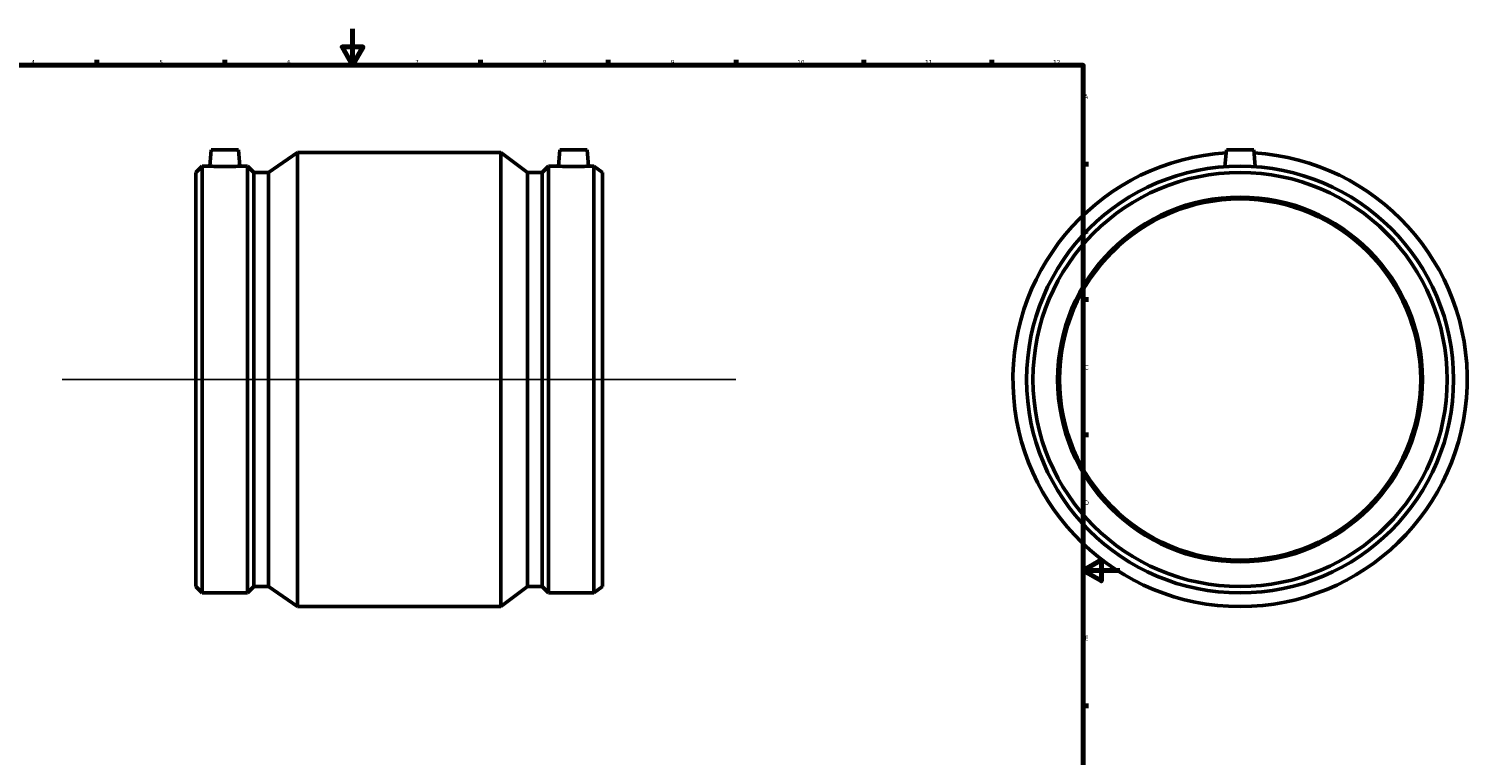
# Model space of a CAD drawing. Header units: millimetres. Extents: x -154 to 1168, y -205 to 1634.
# Tile 3 of 6: x 243 to 1031, y 196 to 594. Entities that reach past the tile are written whole.
import ezdxf

# ---------------------------------------------------------------- set-up
doc = ezdxf.new("R2010")
doc.units = ezdxf.units.MM
for name, color, linetype, lineweight in [('Border (ISO)', 7, 'Continuous', 70), ('Sketch Geometry (ISO)', 7, 'Continuous', 25), ('Visible (ISO)', 7, 'Continuous', 50)]:
    doc.layers.add(name, color=color, linetype=linetype, lineweight=lineweight)
doc.styles.add('Note Text (ISO)', font='tahoma.ttf')

# ---------------------------------------------------------------- blocks, each defined once
blk = doc.blocks.new('Borders Default Border')
at = {"layer": 'Border (ISO)'}
for p, q in [((280.33, 574), (280.33, 576.9)), ((350.42, 574), (350.42, 576.9)), ((490.58, 574), (490.58, 576.9)), ((560.67, 574), (560.67, 576.9)), ((630.75, 574), (630.75, 576.9)), ((700.83, 574), (700.83, 576.9)), ((770.92, 574), (770.92, 576.9)), ((821, 519.75), (823.9, 519.75)), ((821, 445.5), (823.9, 445.5)), ((821, 371.25), (823.9, 371.25)), ((821, 222.75), (823.9, 222.75))]:
    blk.add_line(p, q, dxfattribs=at)
at = {"layer": 'Border (ISO)', "flags": 128}
for points in [[(420.5, 594), (420.5, 574), (414.73, 584), (426.27, 584), (420.5, 574)], [(20, 20), (20, 574), (821, 574), (821, 20), (20, 20)], [(841, 297), (821, 297), (831, 302.77), (831, 291.23), (821, 297)]]:
    blk.add_lwpolyline(points, dxfattribs=at)
at = {"layer": 'Border (ISO)', "color": 232, "true_color": 0xca0064, "char_height": 2.5, "attachment_point": 7, "style": 'Note Text (ISO)'}
for s, insert in [('4', (244.42, 574.4)), ('5', (314.64, 574.35)), ('6', (384.66, 574.35)), ('7', (454.77, 574.4)), ('8', (524.81, 574.34)), ('9', (594.88, 574.35)), ('10', (664.29, 574.35)), ('11', (734.37, 574.4)), ('12', (804.46, 574.4)), ('A', (821.59, 555.62)), ('B', (821.89, 481.37)), ('C', (821.73, 407.08)), ('D', (821.73, 332.88)), ('E', (821.94, 258.63))]:
    blk.add_mtext(s, dxfattribs=dict(at, insert=insert))

msp = doc.modelspace()

# ---------------------------------------------------------------- linework, layer by layer
at = {"layer": 'Sketch Geometry (ISO)'}
msp.add_line((261.431, 401.677), (630.631, 401.677), dxfattribs=at)
at = {"layer": 'Visible (ISO)'}
for p, q in [((342.981, 527.677), (342.196, 518.707)), ((342.981, 527.677), (357.981, 527.677)), ((357.981, 527.677), (358.766, 518.707)), ((374.406, 515.196), (390.281, 526.177)), ((390.281, 277.177), (390.281, 526.177)), ((390.281, 526.177), (501.781, 526.177)), ((501.781, 277.177), (501.781, 526.177)), ((516.471, 515.196), (501.781, 526.177)), ((534.081, 527.677), (533.296, 518.707)), ((549.081, 527.677), (534.081, 527.677)), ((549.081, 527.677), (549.866, 518.707)), ((899.464, 527.677), (898.653, 518.412)), ((899.464, 527.677), (914.464, 527.677)), ((914.464, 527.677), (915.274, 518.412)), ((334.531, 515.196), (338.042, 518.707)), ((334.531, 288.158), (334.531, 515.196)), ((338.042, 284.647), (338.042, 518.707)), ((338.042, 518.707), (342.196, 518.707)), ((358.766, 518.707), (362.92, 518.707)), ((362.92, 284.647), (362.92, 518.707)), ((366.431, 515.196), (362.92, 518.707)), ((366.431, 288.158), (366.431, 515.196)), ((366.431, 515.196), (374.406, 515.196)), ((374.406, 288.158), (374.406, 515.196)), ((516.471, 288.158), (516.471, 515.196)), ((516.471, 515.196), (524.446, 515.196)), ((524.446, 515.196), (527.956, 518.707)), ((524.446, 288.158), (524.446, 515.196)), ((527.956, 284.647), (527.956, 518.707)), ((527.956, 518.707), (533.296, 518.707)), ((549.866, 518.707), (552.835, 518.707)), ((552.835, 284.647), (552.835, 518.707)), ((557.531, 515.196), (552.835, 518.707)), ((557.531, 288.158), (557.531, 515.196)), ((334.531, 288.158), (338.042, 284.647)), ((338.042, 284.647), (362.92, 284.647)), ((366.431, 288.158), (362.92, 284.647)), ((366.431, 288.158), (374.406, 288.158)), ((374.406, 288.158), (390.281, 277.177)), ((516.471, 288.158), (501.781, 277.177)), ((516.471, 288.158), (524.446, 288.158)), ((524.446, 288.158), (527.956, 284.647)), ((527.956, 284.647), (552.835, 284.647)), ((557.531, 288.158), (552.835, 284.647)), ((390.281, 277.177), (501.781, 277.177))]:
    msp.add_line(p, q, dxfattribs=at)
for radius in [117.03, 113.519, 100, 99]:
    msp.add_circle((906.964, 401.677), radius, dxfattribs=at)
msp.add_arc((906.964, 401.677), 124.5, 93.523645, 86.476355, dxfattribs=at)
for points, knots in [([(358.766, 518.707), (358.766, 518.707), (358.559, 518.692), (357.715, 518.636), (357.079, 518.597), (355.61, 518.523), (354.678, 518.483), (352.635, 518.427), (351.524, 518.412), (349.439, 518.412), (348.327, 518.427), (346.284, 518.483), (345.352, 518.523), (343.883, 518.597), (343.247, 518.636), (342.404, 518.692), (342.196, 518.707), (342.196, 518.707)], [1.2507058, 1.2507058, 1.2507058, 1.2507058, 1.5632707, 1.5632707, 1.8758357, 1.8758357, 2.1886236, 2.1886236, 2.5014116, 2.5014116, 2.8141995, 2.8141995, 3.1269875, 3.1269875, 3.4395524, 3.4395524, 3.7521174, 3.7521174, 3.7521174, 3.7521174]), ([(541.581, 518.412), (540.539, 518.412), (539.427, 518.427), (537.384, 518.483), (536.452, 518.523), (534.983, 518.597), (534.347, 518.636), (533.504, 518.692), (533.296, 518.707), (533.296, 518.707)], [0, 0, 0, 0, 0.312788, 0.312788, 0.6255759, 0.6255759, 0.9381409, 0.9381409, 1.2507058, 1.2507058, 1.2507058, 1.2507058]), ([(549.866, 518.707), (549.866, 518.707), (549.659, 518.692), (548.815, 518.636), (548.179, 518.597), (546.71, 518.523), (545.778, 518.483), (543.735, 518.427), (542.624, 518.412), (541.581, 518.412)], [3.7521174, 3.7521174, 3.7521174, 3.7521174, 4.0646823, 4.0646823, 4.3772473, 4.3772473, 4.6900352, 4.6900352, 5.0028232, 5.0028232, 5.0028232, 5.0028232])]:
    msp.add_open_spline(points, degree=3, knots=knots, dxfattribs=at)

# ---------------------------------------------------------------- block references
msp.add_blockref('Borders Default Border', (0, 0))

doc.saveas('drawing.dxf')
